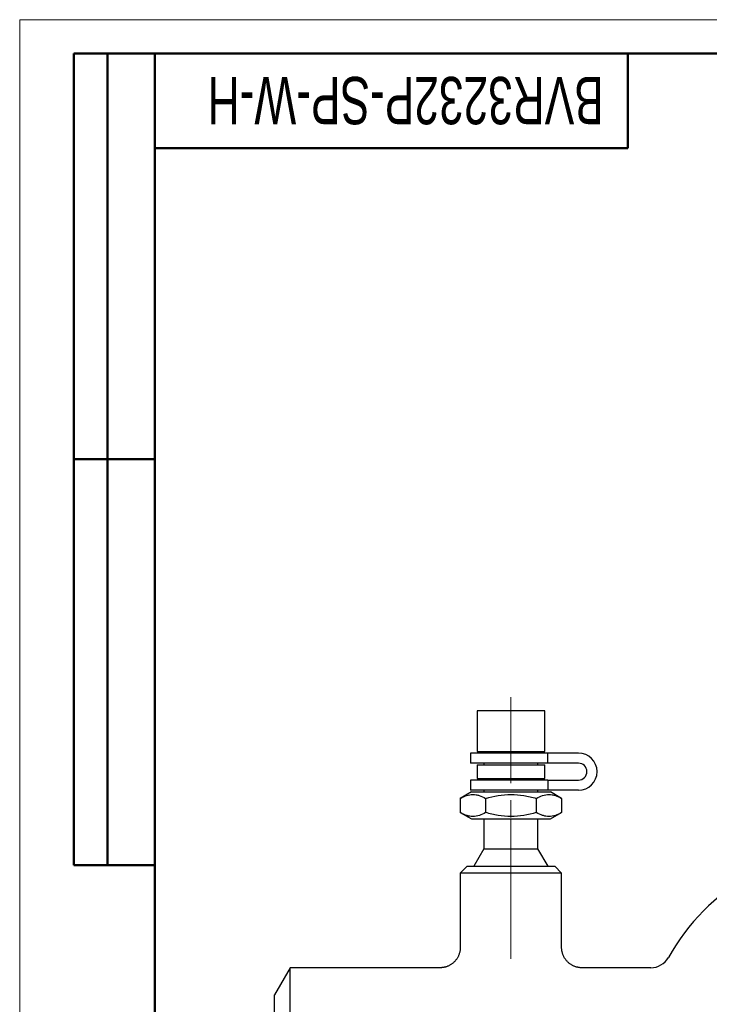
# Model space of a CAD drawing. Header units: millimetres. Extents: x 0 to 420, y 0 to 297.
# Tile 14 of 16: x 0 to 102, y 151 to 297. Entities that reach past the tile are written whole.
import ezdxf

# ---------------------------------------------------------------- set-up
doc = ezdxf.new("R2010")
doc.units = ezdxf.units.MM
doc.linetypes.add('CENTERX2', pattern=[20.32, 12.7, -2.54, 2.54, -2.54])
doc.layers.add('ОСНОВНОЙ', color=7, linetype='Continuous', lineweight=25)
doc.styles.add('SLDTEXTSTYLE1', font='TXT', dxfattribs={"width": 0.7})

msp = doc.modelspace()

# ---------------------------------------------------------------- linework, layer by layer
at = {"color": 7, "linetype": 'Continuous', "lineweight": 18}
for q in [(420, 297), (0, 0)]:
    msp.add_line((0, 297), q, dxfattribs=at)
at = {"color": 7, "linetype": 'Continuous', "lineweight": 50}
for p, q in [((8, 172), (8, 292)), ((20, 292), (8, 292)), ((8, 172), (8, 292)), ((13, 172), (13, 292)), ((13, 172), (13, 292)), ((20, 292), (20, 5)), ((415, 292), (20, 292)), ((20, 292), (20, 5)), ((90, 278), (90, 292)), ((20, 278), (90, 278)), ((8, 232), (20, 232)), ((8, 172), (20, 172))]:
    msp.add_line(p, q, dxfattribs=at)
at = {"color": 7, "linetype": 'Continuous', "lineweight": 25}
for p, q in [((20, 232), (8, 232)), ((67.716, 194.813), (67.716, 188.813)), ((77.716, 194.813), (67.716, 194.813)), ((77.716, 188.813), (77.716, 194.813)), ((66.716, 188.563), (66.716, 187.063)), ((78.171, 188.563), (66.716, 188.563)), ((67.716, 188.813), (77.716, 188.813)), ((68.716, 188.813), (68.716, 188.563)), ((76.716, 188.563), (76.716, 188.813)), ((78.171, 187.063), (78.171, 188.563)), ((82.716, 188.563), (78.171, 188.563)), ((78.171, 187.063), (66.716, 187.063)), ((67.716, 186.813), (67.716, 184.813)), ((67.716, 186.813), (77.716, 186.813)), ((68.716, 187.063), (68.716, 186.813)), ((76.716, 186.813), (76.716, 187.063)), ((77.716, 184.813), (77.716, 186.813)), ((82.716, 187.063), (78.171, 187.063)), ((66.716, 184.563), (66.716, 183.063)), ((78.171, 184.563), (66.716, 184.563)), ((67.716, 184.813), (77.716, 184.813)), ((68.716, 184.813), (68.716, 184.563)), ((76.716, 184.563), (76.716, 184.813)), ((78.171, 184.563), (78.171, 183.063)), ((78.171, 184.563), (82.716, 184.563)), ((66.866, 182.813), (65.211, 181.857)), ((78.171, 183.063), (66.716, 183.063)), ((66.866, 182.813), (78.566, 182.813)), ((68.716, 183.063), (68.716, 182.813)), ((76.716, 182.813), (76.716, 183.063)), ((82.716, 183.063), (78.171, 183.063)), ((80.222, 181.857), (78.566, 182.813)), ((65.211, 181.857), (65.211, 179.769)), ((68.964, 181.857), (68.964, 179.769)), ((76.469, 181.857), (76.469, 179.769)), ((80.222, 181.857), (80.222, 179.769)), ((65.211, 179.769), (66.866, 178.813)), ((78.566, 178.813), (80.222, 179.769)), ((66.866, 178.813), (78.566, 178.813)), ((68.716, 178.813), (68.716, 174.411)), ((76.716, 174.411), (76.716, 178.813)), ((68.716, 174.411), (67.216, 171.813)), ((68.716, 174.411), (76.716, 174.411)), ((78.216, 171.813), (76.716, 174.411)), ((66.216, 171.813), (65.216, 170.813)), ((66.216, 171.813), (79.216, 171.813)), ((80.216, 170.813), (79.216, 171.813)), ((65.216, 170.813), (65.216, 159.813)), ((80.216, 170.813), (65.216, 170.813)), ((80.216, 159.81), (80.216, 170.813)), ((40.026, 156.813), (37.716, 152.813)), ((62.216, 156.813), (40.026, 156.813)), ((40.026, 143.313), (40.026, 156.813)), ((93.411, 156.813), (83.213, 156.813)), ((37.716, 143.313), (37.716, 152.813))]:
    msp.add_line(p, q, dxfattribs=at)
at = {"color": 7, "linetype": 'CENTERX2', "lineweight": 18}
for p, q in [((72.716, 196.813), (72.716, 178.813)), ((72.716, 178.813), (72.716, 174.411)), ((72.716, 171.813), (72.716, 174.411)), ((72.716, 170.813), (72.716, 171.813)), ((72.716, 170.813), (72.716, 157.813))]:
    msp.add_line(p, q, dxfattribs=at)
at = {"color": 7, "linetype": 'Continuous', "lineweight": 25}
for centre, radius, start, end in [((82.716, 185.813), 2.75, 270, 90), ((82.716, 185.813), 1.25, 270, 90), ((124.216, 142.452), 32.361, 90, 150.59589), ((93.411, 159.813), 3, 270, 330.59589)]:
    msp.add_arc(centre, radius, start, end, dxfattribs=at)
for points, knots in [([(65.211, 181.857), (65.517, 182.034), (65.826, 182.18), (66.45, 182.382), (66.765, 182.437), (67.243, 182.438), (67.403, 182.424), (67.721, 182.371), (67.878, 182.332), (68.348, 182.18), (68.657, 182.034), (68.964, 181.857)], [0, 0, 0, 0, 0.25, 0.25, 0.5, 0.5, 0.625, 0.625, 0.75, 0.75, 1, 1, 1, 1]), ([(68.964, 181.857), (70.186, 182.21), (71.43, 182.438), (73.358, 182.438), (73.992, 182.382), (75.242, 182.179), (75.858, 182.033), (76.469, 181.857)], [0, 0, 0, 0, 0.5, 0.5, 0.75, 0.75, 1, 1, 1, 1]), ([(76.469, 181.857), (76.776, 182.034), (77.084, 182.18), (77.708, 182.382), (78.023, 182.437), (78.502, 182.438), (78.662, 182.424), (78.979, 182.371), (79.136, 182.332), (79.606, 182.18), (79.915, 182.034), (80.222, 181.857)], [0, 0, 0, 0, 0.25, 0.25, 0.5, 0.5, 0.625, 0.625, 0.75, 0.75, 1, 1, 1, 1]), ([(68.964, 179.769), (68.657, 179.592), (68.349, 179.446), (67.725, 179.244), (67.41, 179.189), (66.931, 179.188), (66.771, 179.202), (66.454, 179.254), (66.297, 179.294), (65.827, 179.445), (65.518, 179.592), (65.211, 179.769)], [0, 0, 0, 0, 0.25, 0.25, 0.5, 0.5, 0.625, 0.625, 0.75, 0.75, 1, 1, 1, 1]), ([(76.469, 179.769), (75.247, 179.416), (74.002, 179.188), (72.075, 179.188), (71.44, 179.244), (70.191, 179.447), (69.574, 179.592), (68.964, 179.769)], [0, 0, 0, 0, 0.5, 0.5, 0.75, 0.75, 1, 1, 1, 1]), ([(80.222, 179.769), (79.916, 179.592), (79.607, 179.446), (78.983, 179.244), (78.668, 179.189), (78.19, 179.188), (78.029, 179.202), (77.712, 179.254), (77.555, 179.294), (77.085, 179.445), (76.776, 179.592), (76.469, 179.769)], [0, 0, 0, 0, 0.25, 0.25, 0.5, 0.5, 0.625, 0.625, 0.75, 0.75, 1, 1, 1, 1]), ([(65.215, 159.813), (65.215, 159.785), (65.216, 159.696), (65.206, 159.548), (65.185, 159.368), (65.152, 159.183), (65.105, 158.995), (65.044, 158.805), (64.972, 158.621), (64.888, 158.444), (64.794, 158.274), (64.69, 158.113), (64.577, 157.959), (64.456, 157.814), (64.326, 157.678), (64.19, 157.551), (64.047, 157.434), (63.898, 157.326), (63.744, 157.229), (63.587, 157.142), (63.425, 157.065), (63.261, 156.999), (63.095, 156.943), (62.928, 156.897), (62.76, 156.861), (62.593, 156.835), (62.426, 156.819), (62.301, 156.812), (62.231, 156.814), (62.216, 156.814)], [0, 0, 0, 0, 0.0179471, 0.056291, 0.0946732, 0.1330873, 0.1757171, 0.2180386, 0.259949, 0.3014731, 0.3426329, 0.3834452, 0.4239229, 0.4640754, 0.5039091, 0.5434273, 0.5826311, 0.6215189, 0.6600867, 0.6983278, 0.7362331, 0.7737902, 0.8109839, 0.8477949, 0.8842, 0.9201706, 0.9556726, 0.9906643, 1, 1, 1, 1]), ([(83.213, 156.813), (83.156, 156.814), (83.04, 156.816), (82.864, 156.832), (82.688, 156.858), (82.512, 156.895), (82.339, 156.942), (82.169, 157), (82.002, 157.068), (81.839, 157.146), (81.681, 157.233), (81.528, 157.331), (81.376, 157.441), (81.227, 157.564), (81.082, 157.701), (80.948, 157.846), (80.825, 157.997), (80.713, 158.155), (80.612, 158.319), (80.523, 158.487), (80.445, 158.659), (80.378, 158.834), (80.323, 159.012), (80.28, 159.191), (80.247, 159.371), (80.226, 159.551), (80.216, 159.698), (80.217, 159.784), (80.218, 159.81)], [0, 0, 0, 0, 0.0364222, 0.0741816, 0.1121099, 0.1501679, 0.1883274, 0.2265678, 0.2648734, 0.3032323, 0.3416351, 0.3800745, 0.4185443, 0.4611298, 0.5034056, 0.5452767, 0.5867666, 0.6278961, 0.668681, 0.7091334, 0.7492619, 0.7890722, 0.8285672, 0.8677472, 0.9066102, 0.9451514, 0.9833637, 1, 1, 1, 1])]:
    msp.add_open_spline(points, degree=3, knots=knots, dxfattribs=at)
at = {"layer": 'ОСНОВНОЙ', "linetype": 'Continuous', "lineweight": 18}
for p, q in [((20, 5), (20, 292)), ((20, 292), (415, 292))]:
    msp.add_line(p, q, dxfattribs=at)

# ---------------------------------------------------------------- texts
at = {"color": 7, "linetype": 'Continuous', "lineweight": 0, "insert": (57.143, 281.54), "char_height": 7, "attachment_point": 2, "rotation": 180, "style": 'SLDTEXTSTYLE1'}
msp.add_mtext('BVR3232P-SP-W-H', dxfattribs=at)

doc.saveas('drawing.dxf')
